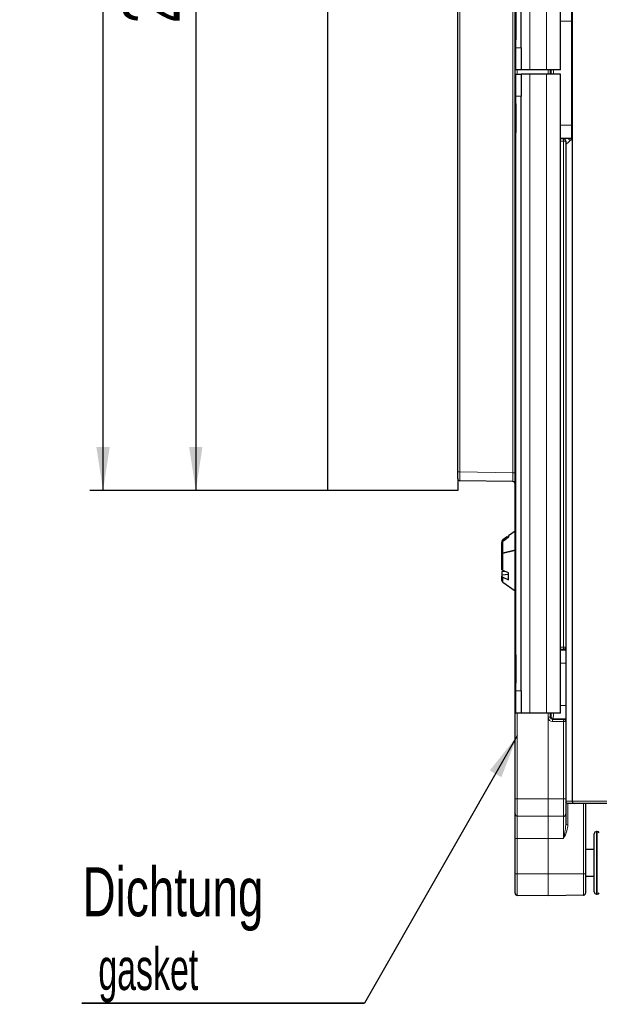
# Model space of a CAD drawing. Header units: millimetres. Extents: x 5 to 418, y 2 to 292.
# Tile 39 of 51: x 161 to 205, y 119 to 194. Entities that reach past the tile are written whole.
import ezdxf

# ---------------------------------------------------------------- set-up
doc = ezdxf.new("R2010")
doc.units = ezdxf.units.MM
doc.layers.add('SLD-0', color=7, linetype='Continuous')
doc.styles.add('SLDTEXTSTYLE0', font='TXT', dxfattribs={"width": 0.605})
doc.styles.add('SLDTEXTSTYLE2', font='TXT', dxfattribs={"width": 0.7})
doc.dimstyles.new('SLDDIMSTYLE0', dxfattribs={"dimtxt": 4.10931, "dimasz": 3.302, "dimexe": 0, "dimexo": 0.0625, "dimgap": 1.027327, "dimtad": 1, "dimlfac": 3, "dimrnd": 1e-09, "dimzin": 12, "dimdsep": 46, "dimtxsty": 'SLDTEXTSTYLE0', "dimsah": 1, "dimcen": 0.09, "dimadec": 0, "dimazin": 3, "dimtfac": 1, "dimtofl": 0, "dimtmove": 0, "dimatfit": 3, "dimfxl": 1, "dimfrac": 2, "dimtolj": 1, "dimtzin": 12, "dimarcsym": 0})
doc.dimstyles.new('SLDDIMSTYLE2', dxfattribs={"dimtxt": 4.10931, "dimasz": 3.302, "dimexe": 0, "dimexo": 0.0625, "dimgap": 1.027327, "dimtad": 1, "dimdec": 1, "dimlfac": 3, "dimrnd": 1e-09, "dimzin": 12, "dimdsep": 46, "dimtxsty": 'SLDTEXTSTYLE0', "dimsah": 1, "dimcen": 0.09, "dimadec": 0, "dimazin": 3, "dimtfac": 1, "dimtofl": 0, "dimtmove": 0, "dimatfit": 3, "dimfxl": 1, "dimfrac": 2, "dimtolj": 1, "dimtzin": 12, "dimarcsym": 0})

# ---------------------------------------------------------------- blocks, each defined once
blk = doc.blocks.new('_D_3')
at = {"layer": 'SLD-0', "color": 7}
for p, q in [((198.418, 242.945), (173.251, 242.945)), ((174.251, 242.945), (174.251, 158.115)), ((184.251, 158.115), (173.251, 158.115))]:
    blk.add_line(p, q, dxfattribs=at)
for points in [[(174.251, 242.945), (173.743, 239.643), (174.759, 239.643)], [(174.251, 158.115), (174.759, 161.417), (173.743, 161.417)]]:
    blk.add_solid(points, dxfattribs=at)
at = {"layer": 'SLD-0', "color": 7, "insert": (168.794, 193.475), "char_height": 4.2333, "attachment_point": 1, "rotation": 90, "style": 'SLDTEXTSTYLE0'}
blk.add_mtext('254,5', dxfattribs=at)
blk = doc.blocks.new('_D_7')
at = {"layer": 'SLD-0', "color": 7}
for p, q in [((200.915, 251.782), (166.229, 251.782)), ((167.229, 158.115), (167.229, 251.782)), ((184.251, 158.115), (166.229, 158.115))]:
    blk.add_line(p, q, dxfattribs=at)
for centre, start, end in [((164.074, 203.341), 63.43495, 116.56505), ((164.074, 206.555), 243.43495, 296.56505)]:
    blk.add_arc(centre, 7.056, start, end, dxfattribs=at)
for points in [[(167.229, 251.782), (166.721, 248.48), (167.737, 248.48)], [(167.229, 158.115), (167.737, 161.417), (166.721, 161.417)]]:
    blk.add_solid(points, dxfattribs=at)
at = {"layer": 'SLD-0', "color": 7, "insert": (161.772, 200.245), "char_height": 4.2333, "attachment_point": 1, "rotation": 90, "style": 'SLDTEXTSTYLE0'}
blk.add_mtext('281', dxfattribs=at)
blk = doc.blocks.new('SW_NOTE_0_18')
at = {"layer": 'SLD-0', "color": 0}
for p, q in [((-0.053, -5.507), (21.348, -5.507)), ((21.348, -5.507), (-0.053, -5.507)), ((-0.053, -5.507), (21.348, -5.507)), ((21.348, -5.507), (-0.053, -5.507)), ((-0.053, -5.507), (21.348, -5.507)), ((21.348, -5.507), (-0.053, -5.507))]:
    blk.add_line(p, q, dxfattribs=at)
at = {"layer": 'SLD-0', "color": 0, "attachment_point": 1}
for s, insert, char_height, style in [('Dichtung', (0, 4.775), 3.7042, 'SLDTEXTSTYLE2'), ('gasket', (1.191, -1.329), 3.175, 'SLDTEXTSTYLE0')]:
    blk.add_mtext(s, dxfattribs=dict(at, insert=insert, char_height=char_height, style=style))

msp = doc.modelspace()

# ---------------------------------------------------------------- linework, layer by layer
at = {"color": 7, "linetype": 'Continuous', "lineweight": 25}
for p, q in [((198.4181, 134.7816), (198.4181, 245.4483)), ((184.2514, 158.1149), (184.2514, 240.4483)), ((194.0847, 159.5209), (194.0847, 240.4483)), ((202.7514, 239.7151), (202.7514, 134.6149)), ((198.4681, 189.9482), (198.4681, 238.2815)), ((201.868, 189.9482), (201.868, 238.2815)), ((198.4685, 191.6149), (198.4685, 236.6149)), ((198.8685, 191.6149), (198.8685, 236.6149)), ((198.4684, 189.9482), (198.4681, 189.9482)), ((198.8684, 189.9482), (198.4684, 189.9482)), ((199.5347, 189.9482), (198.8684, 189.9482)), ((200.8014, 189.9482), (199.5347, 189.9482)), ((201.868, 189.9482), (200.8014, 189.9482)), ((198.4681, 141.2816), (198.4681, 189.615)), ((198.4684, 189.615), (198.4681, 189.615)), ((198.4684, 189.615), (198.8684, 189.615)), ((199.5347, 189.615), (198.8684, 189.615)), ((200.8014, 189.615), (199.5347, 189.615)), ((201.868, 189.615), (200.8014, 189.615)), ((201.868, 141.2816), (201.868, 189.615)), ((198.4685, 142.9483), (198.4685, 187.9483)), ((198.8685, 142.9483), (198.8685, 187.9483)), ((202.4457, 184.7328), (201.868, 184.7323)), ((202.0847, 184.719), (201.868, 184.7192)), ((202.2514, 184.2874), (202.7514, 184.7069)), ((202.2514, 184.5494), (202.2514, 184.5449)), ((202.2514, 184.5449), (202.2514, 146.2683)), ((194.0847, 159.021), (194.0847, 159.5209)), ((194.0847, 159.021), (194.0847, 158.1149)), ((198.2543, 158.7844), (194.2485, 158.8543)), ((194.0847, 158.1149), (184.2514, 158.1149)), ((198.4181, 155.0316), (197.9181, 154.6815)), ((197.4181, 154.2398), (197.4181, 154.1411)), ((197.849, 154.6322), (197.4891, 154.3781)), ((197.9181, 154.6815), (197.9181, 154.5821)), ((197.4181, 153.3191), (197.4181, 154.1411)), ((198.4181, 153.6074), (197.4891, 153.3691)), ((197.4891, 153.366), (198.4181, 153.6043)), ((197.4181, 153.316), (197.4181, 153.3191)), ((197.4181, 152.1554), (197.4181, 153.316)), ((197.4181, 151.9951), (197.6301, 152.0057)), ((197.4181, 151.9951), (197.4181, 151.7112)), ((197.9181, 151.8778), (197.4891, 152.0683)), ((197.9181, 151.7536), (197.4181, 151.7112)), ((197.4181, 151.7112), (197.4181, 151.6338)), ((197.4181, 151.3186), (197.4181, 151.6338)), ((197.4891, 151.5467), (197.9181, 151.3561)), ((197.9181, 151.3561), (197.9181, 151.8778)), ((197.4891, 151.182), (198.4181, 150.5316)), ((202.2514, 146.2683), (202.2514, 146.2594)), ((202.2514, 146.2594), (202.2514, 140.6371)), ((198.4684, 141.2816), (198.4681, 141.2816)), ((198.8684, 141.2816), (198.4684, 141.2816)), ((199.5347, 141.2816), (198.8684, 141.2816)), ((200.8014, 141.2816), (199.5347, 141.2816)), ((201.868, 141.2816), (200.8014, 141.2816)), ((202.2514, 140.6371), (202.2514, 140.6282)), ((202.2514, 140.6282), (202.2514, 134.7816)), ((198.4181, 133.6557), (198.4181, 134.7816)), ((202.2514, 134.7816), (202.2514, 133.6353)), ((202.9181, 134.4483), (202.4181, 134.4483)), ((206.7514, 134.4483), (202.9181, 134.4483)), ((203.7514, 134.4483), (203.7514, 129.1149)), ((198.4181, 131.7816), (198.4181, 133.6557)), ((200.9152, 133.4483), (198.5818, 133.489)), ((202.0876, 133.4687), (200.921, 133.4483)), ((202.2514, 133.6353), (202.2514, 132.8338)), ((204.4181, 127.7483), (204.4181, 132.1483)), ((204.6452, 132.3149), (204.5847, 132.3149)), ((198.4181, 129.1149), (198.4181, 131.7816)), ((204.4181, 130.9483), (203.7514, 130.9483)), ((198.4181, 127.6557), (198.4181, 129.1149)), ((203.7514, 129.1149), (203.7514, 127.6615)), ((203.7514, 128.9483), (204.4181, 128.9483)), ((200.9152, 127.4483), (198.5818, 127.489)), ((203.5876, 127.4949), (200.921, 127.4483)), ((204.5847, 127.5816), (204.6452, 127.5816))]:
    msp.add_line(p, q, dxfattribs=at)
at = {"color": 7, "linetype": 'Continuous', "lineweight": 18}
for p, q in [((194.2485, 240.4483), (194.2485, 159.5209)), ((198.2543, 159.451), (198.2543, 240.4483)), ((199.5347, 189.9482), (199.5347, 238.2815)), ((200.8014, 189.9482), (200.8014, 238.2815)), ((201.868, 193.6322), (202.681, 193.6322)), ((202.7514, 193.6322), (202.681, 193.6322)), ((202.681, 185.7643), (202.681, 193.6322)), ((198.4685, 191.6149), (198.8685, 191.6149)), ((198.5818, 189.9482), (198.5818, 189.615)), ((200.9152, 189.615), (200.9152, 189.9482)), ((200.921, 189.9482), (200.921, 189.615)), ((200.9239, 189.615), (200.9239, 189.9482)), ((201.0876, 189.9482), (201.0876, 189.615)), ((201.1552, 189.615), (201.1552, 189.9482)), ((201.3218, 189.9482), (201.3218, 189.615)), ((199.5347, 141.2816), (199.5347, 189.615)), ((200.8014, 141.2816), (200.8014, 189.615)), ((198.8685, 187.9483), (198.4685, 187.9483)), ((201.868, 185.7643), (202.681, 185.7643)), ((202.7514, 185.7643), (202.681, 185.7643)), ((201.868, 184.7644), (202.6953, 184.7644)), ((202.7238, 184.7359), (202.6953, 184.7644)), ((201.868, 184.7114), (202.0847, 184.7115)), ((202.0876, 184.5449), (201.868, 184.5448)), ((202.0847, 184.7115), (202.0847, 184.719)), ((202.0876, 146.2683), (202.0876, 184.5449)), ((202.2514, 184.5449), (202.0876, 184.5449)), ((194.0847, 159.5209), (194.2485, 159.5209)), ((194.2485, 159.5209), (198.2543, 159.451)), ((198.2543, 159.451), (198.4181, 159.451)), ((197.4891, 153.3691), (197.4891, 154.2795)), ((197.4891, 152.0683), (197.4891, 153.366)), ((197.4891, 151.182), (197.4891, 151.5467)), ((201.868, 146.2684), (202.0876, 146.2683)), ((202.0847, 146.1017), (201.868, 146.1018)), ((201.868, 146.0487), (202.2514, 146.0487)), ((202.0847, 146.0834), (202.0847, 146.1017)), ((202.2514, 146.2683), (202.0876, 146.2683)), ((201.868, 145.0489), (202.2514, 145.0489)), ((198.4685, 142.9483), (198.8685, 142.9483)), ((201.868, 141.8476), (202.2514, 141.8476)), ((198.5818, 141.2816), (198.5818, 134.7816)), ((200.9152, 134.7816), (200.9152, 141.2816)), ((200.921, 141.2816), (200.921, 134.7816)), ((200.9239, 140.9611), (200.9239, 141.2816)), ((201.0876, 140.9611), (200.9239, 140.9611)), ((201.0876, 141.2816), (201.0876, 140.9611)), ((201.0876, 140.9611), (201.1409, 141.0144)), ((201.3075, 140.8478), (201.2543, 140.7946)), ((201.2543, 140.7946), (202.0847, 140.7948)), ((201.3075, 140.8478), (202.2514, 140.8478)), ((202.0847, 140.7948), (202.0847, 140.8131)), ((202.0876, 140.6282), (201.2572, 140.6279)), ((202.0876, 134.7816), (202.0876, 140.6282)), ((202.0876, 140.6282), (202.2514, 140.6282)), ((198.4181, 134.7816), (198.5818, 134.7816)), ((198.5818, 134.7816), (200.9152, 134.7816)), ((198.5818, 134.7816), (198.5818, 133.489)), ((200.9152, 134.7816), (200.921, 134.7816)), ((200.9152, 133.4483), (200.9152, 134.7816)), ((200.921, 134.7816), (200.921, 133.4483)), ((200.921, 134.7816), (202.0876, 134.7816)), ((202.0876, 133.4687), (202.0876, 134.7816)), ((202.2514, 134.7816), (202.0876, 134.7816)), ((202.2514, 134.6149), (202.7514, 134.6149)), ((202.4152, 134.4483), (202.4152, 132.8338)), ((202.7514, 134.6149), (206.7544, 134.6149)), ((203.5876, 129.1149), (203.5876, 134.4483)), ((198.5818, 133.489), (198.5818, 131.7816)), ((200.9152, 131.7816), (200.9152, 133.4483)), ((200.921, 133.4483), (200.921, 131.7816)), ((202.0876, 131.7816), (202.0876, 133.4687)), ((202.2514, 132.8338), (202.4152, 132.8338)), ((204.5847, 132.3149), (204.5847, 127.5816)), ((204.6452, 127.5816), (204.6452, 132.3149)), ((198.4181, 131.7816), (198.5818, 131.7816)), ((200.9152, 131.7816), (198.5818, 131.7816)), ((198.5818, 131.7816), (198.5818, 129.1149)), ((200.9152, 131.7816), (200.921, 131.7816)), ((200.9152, 129.1149), (200.9152, 131.7816)), ((202.0876, 131.7816), (200.921, 131.7816)), ((200.921, 131.7816), (200.921, 129.1149)), ((198.4181, 129.1149), (198.5818, 129.1149)), ((198.5818, 129.1149), (198.5818, 127.489)), ((198.5818, 129.1149), (200.9152, 129.1149)), ((200.9152, 129.1149), (200.921, 129.1149)), ((200.9152, 127.4483), (200.9152, 129.1149)), ((200.921, 129.1149), (203.5876, 129.1149)), ((200.921, 129.1149), (200.921, 127.4483)), ((203.5876, 127.4949), (203.5876, 129.1149)), ((203.5876, 129.1149), (203.7514, 129.1149))]:
    msp.add_line(p, q, dxfattribs=at)
at = {"color": 7, "linetype": 'Continuous', "lineweight": 25, "flags": 128}
for points in [[(198.4683, 193.2815), (198.4683, 193.6333), (198.4683, 193.9469), (198.4683, 194.1885), (198.4683, 194.3317), (198.4683, 194.3612), (198.4684, 194.2736), (198.4684, 194.0786), (198.4684, 193.7971), (198.4684, 193.4598), (198.4684, 193.1032), (198.4684, 192.7659), (198.4684, 192.4845), (198.4684, 192.2895), (198.4683, 192.2019), (198.4683, 192.2314), (198.4683, 192.3746), (198.4683, 192.6161), (198.4683, 192.9298), (198.4683, 193.2815)], [(198.4684, 189.9482), (198.4684, 189.9802), (198.4684, 190.0751), (198.4685, 190.2291), (198.4685, 190.4364), (198.4685, 190.6889), (198.4685, 190.9771), (198.4685, 191.2897), (198.4685, 191.6149)], [(198.8685, 191.6149), (198.8685, 191.2897), (198.8685, 190.9771), (198.8685, 190.6889), (198.8685, 190.4364), (198.8685, 190.2291), (198.8684, 190.0751), (198.8684, 189.9802), (198.8684, 189.9482)], [(198.4685, 187.9483), (198.4685, 188.2735), (198.4685, 188.5861), (198.4685, 188.8743), (198.4685, 189.1268), (198.4685, 189.3341), (198.4684, 189.4881), (198.4684, 189.5829), (198.4684, 189.615)], [(198.8684, 189.615), (198.8684, 189.5829), (198.8684, 189.4881), (198.8685, 189.3341), (198.8685, 189.1268), (198.8685, 188.8743), (198.8685, 188.5861), (198.8685, 188.2735), (198.8685, 187.9483)], [(198.4684, 186.2816), (198.4684, 185.9299), (198.4684, 185.6162), (198.4684, 185.3747), (198.4683, 185.2315), (198.4683, 185.202), (198.4683, 185.2896), (198.4683, 185.4846), (198.4683, 185.766), (198.4683, 186.1033), (198.4683, 186.46), (198.4683, 186.7973), (198.4683, 187.0787), (198.4683, 187.2737), (198.4683, 187.3613), (198.4683, 187.3318), (198.4684, 187.1886), (198.4684, 186.947), (198.4684, 186.6334), (198.4684, 186.2816)], [(198.4683, 144.615), (198.4683, 144.9667), (198.4683, 145.2804), (198.4683, 145.5219), (198.4683, 145.6652), (198.4683, 145.6946), (198.4684, 145.6071), (198.4684, 145.412), (198.4684, 145.1306), (198.4684, 144.7933), (198.4684, 144.4367), (198.4684, 144.0994), (198.4684, 143.8179), (198.4684, 143.6229), (198.4683, 143.5353), (198.4683, 143.5648), (198.4683, 143.708), (198.4683, 143.9496), (198.4683, 144.2632), (198.4683, 144.615)], [(198.4684, 141.2816), (198.4684, 141.3137), (198.4684, 141.4085), (198.4685, 141.5625), (198.4685, 141.7698), (198.4685, 142.0224), (198.4685, 142.3105), (198.4685, 142.6232), (198.4685, 142.9483)], [(198.8685, 142.9483), (198.8685, 142.6232), (198.8685, 142.3105), (198.8685, 142.0224), (198.8685, 141.7698), (198.8685, 141.5625), (198.8684, 141.4085), (198.8684, 141.3137), (198.8684, 141.2816)]]:
    msp.add_lwpolyline(points, dxfattribs=at)
at = {"color": 7, "linetype": 'Continuous', "lineweight": 18, "flags": 128}
msp.add_lwpolyline([(202.7514, 184.7742), (202.7278, 184.7677), (202.6953, 184.7644)], dxfattribs=at)
at = {"color": 7, "linetype": 'Continuous', "lineweight": 18}
for centre, radius, start, end in [((199.5998, 184.5848), 2.4881, 359.08066, 2.91934), ((202.0847, 184.5448), 0.1667, 0.004364, 90.004363), ((199.5998, 146.2284), 2.4881, 357.08066, 0.91934), ((202.0847, 146.2683), 0.1667, 269.995637, 359.995636), ((202.0847, 146.25), 0.1667, 269.995637, 359.995636), ((201.3076, 141.0145), 0.1667, 180.020437, 269.979563), ((198.7694, 140.6679), 2.4881, 359.08066, 2.91934), ((202.0847, 140.6465), 0.1667, 0.004364, 90.004363), ((199.5998, 140.6681), 2.4881, 359.08066, 2.91934), ((202.0847, 140.6282), 0.1667, 0.004364, 90.004363)]:
    msp.add_arc(centre, radius, start, end, dxfattribs=at)
at = {"color": 7, "linetype": 'Continuous', "lineweight": 25}
for centre, start, end in [((194.2514, 159.021), 180, 269), ((198.2514, 158.6178), 0, 89), ((197.5847, 151.3186), 180, 235), ((202.4181, 134.6149), 180, 270), ((202.9181, 134.6149), 180, 270), ((198.5847, 133.6557), 180, 269), ((200.9181, 133.6149), 269, 271), ((202.0847, 133.6353), 271, 0), ((204.5847, 132.1483), 90, 180), ((204.6452, 132.1483), 25, 90), ((198.5847, 127.6557), 180, 269), ((200.9181, 127.6149), 269, 271), ((203.5847, 127.6615), 271, 0), ((204.5847, 127.7483), 180, 270), ((204.6452, 127.7483), 270, 335)]:
    msp.add_arc(centre, 0.1667, start, end, dxfattribs=at)
at = {"color": 7, "linetype": 'Continuous', "lineweight": 18}
for centre, major_axis, ratio, start_param, end_param in [((202.6955, 193.6322), (0, 1), 0.0145459, 0.3431161, 1.5707963), ((202.6955, 185.7643), (0, 1), 0.0145459, 1.5707963, 3.1241394), ((202.7324, 184.9027), (0.0966, 0.3191), 0.9989017, 2.3989805, 3.0706551), ((194.2514, 159.5211), (0.0029, 0.6667), 0.0043617, 1.5710438, 3.1415356), ((198.2514, 159.4512), (-0.0029, 0.6668), 0.0043604, 3.1414975, 4.7119893), ((201.2573, 140.9613), (0.2837, 0.1754), 0.999319, 2.588262, 4.1587537), ((201.2544, 140.9613), (0.1382, 0.0936), 0.9983616, 2.546789, 4.1172807), ((201.1406, 141.8476), (0, 0.8333), 0.0174551, 3.1590459, 3.9657499), ((201.3073, 141.8476), (0, 1), 0.0145459, 3.1590459, 4.1107677)]:
    msp.add_ellipse(centre, major_axis=major_axis, ratio=ratio, start_param=start_param, end_param=end_param, dxfattribs=at)
at = {"color": 7, "linetype": 'Continuous', "lineweight": 25}
for centre, major_axis, ratio, start_param, end_param in [((202.0847, 184.5523), (-0.1078, 0.1273), 0.9990731, 5.5277009, 5.5800607), ((202.0847, 184.5494), (0, 0.1696), 0.9826973, 4.712389, 6.2308254), ((202.4181, 146.0834), (0.3333, 0), 0.0174551, 3.1415927, 4.1887902), ((202.4181, 140.8131), (0.3333, 0), 0.0174551, 2.0943951, 3.1415927)]:
    msp.add_ellipse(centre, major_axis=major_axis, ratio=ratio, start_param=start_param, end_param=end_param, dxfattribs=at)
for points, knots in [([(202.4457, 184.7328), (202.4738, 184.7329), (202.5405, 184.7331), (202.6354, 184.7342), (202.6927, 184.7353), (202.7235, 184.7359), (202.7238, 184.7359)], [0, 0, 0, 0, 0.2498278, 0.5935124, 0.9955938, 1, 1, 1, 1]), ([(198.4181, 158.7816), (198.409, 158.7817), (198.3867, 158.7821), (198.3016, 158.7836), (198.2547, 158.7844), (198.2543, 158.7844)], [0, 0, 0, 0, 0.40153587, 0.99433077, 1, 1, 1, 1]), ([(197.4891, 154.3781), (197.4835, 154.3738), (197.4693, 154.3629), (197.4447, 154.3349), (197.4225, 154.2924), (197.4195, 154.2565), (197.4181, 154.2398)], [0, 0, 0, 0, 0.1308005, 0.3322079, 0.6894707, 1, 1, 1, 1]), ([(197.4181, 154.1411), (197.4181, 154.1447), (197.4186, 154.1678), (197.4274, 154.2033), (197.452, 154.2476), (197.4755, 154.2678), (197.4891, 154.2795)], [0, 0, 0, 0, 0.0670864, 0.4308617, 0.6686499, 1, 1, 1, 1]), ([(197.4891, 154.2795), (197.609, 154.3642), (197.7519, 154.4652), (197.895, 154.5659), (197.9181, 154.5821)], [0, 0, 0, 0, 0.8391761, 1, 1, 1, 1]), ([(197.4891, 153.3691), (197.4749, 153.3646), (197.4465, 153.3557), (197.4224, 153.3375), (197.4194, 153.3249), (197.4181, 153.3191)], [0, 0, 0, 0, 0.3508054, 0.7021144, 1, 1, 1, 1]), ([(197.4181, 153.316), (197.4181, 153.3171), (197.4185, 153.3249), (197.4277, 153.3396), (197.4543, 153.3557), (197.479, 153.363), (197.4891, 153.366)], [0, 0, 0, 0, 0.0540497, 0.4052018, 0.7563539, 1, 1, 1, 1]), ([(197.4891, 152.0683), (197.4748, 152.0762), (197.4463, 152.0919), (197.4224, 152.1234), (197.4194, 152.1453), (197.4181, 152.1554)], [0, 0, 0, 0, 0.3498558, 0.6999709, 1, 1, 1, 1]), ([(197.4181, 151.6338), (197.4181, 151.6316), (197.4186, 151.6172), (197.4288, 151.5908), (197.4562, 151.5633), (197.4803, 151.5512), (197.4891, 151.5467)], [0, 0, 0, 0, 0.0645726, 0.4284294, 0.7891973, 1, 1, 1, 1])]:
    msp.add_open_spline(points, degree=3, knots=knots, dxfattribs=at)
at = {"color": 7, "linetype": 'Continuous', "lineweight": 18}
for points, knots in [([(202.2514, 132.8338), (202.2411, 132.6956), (202.2154, 132.3489), (202.1328, 131.9957), (202.088, 131.7831), (202.0876, 131.7816)], [0, 0, 0, 0, 0.3970256, 0.99559022, 1, 1, 1, 1]), ([(202.4152, 132.8338), (202.3958, 132.6802), (202.3495, 132.313), (202.1796, 131.9782), (202.0883, 131.7829), (202.0876, 131.7816)], [0, 0, 0, 0, 0.4166128, 0.9959381, 1, 1, 1, 1])]:
    msp.add_open_spline(points, degree=3, knots=knots, dxfattribs=at)
at = {"layer": 'SLD-0', "color": 7}
msp.add_line((198.5818, 139.5458), (187.0298, 119.3256), dxfattribs=at)
msp.add_solid([(198.5818, 139.5458), (196.5027, 136.9307), (197.3849, 136.4267)], dxfattribs=at)

# ---------------------------------------------------------------- block references
msp.add_blockref('SW_NOTE_0_18', (165.6821, 124.8327), dxfattribs=at)

# ---------------------------------------------------------------- dimensions: what is measured, and where the dimension line sits
dim = msp.add_linear_dim(base=(167.2293, 251.7815), p1=(184.2514, 158.1149), p2=(200.9152, 251.7815), angle=90, text='(<>)', dimstyle='SLDDIMSTYLE0', dxfattribs=at)
dim.commit()
dim.dimension.update_dxf_attribs({"geometry": '_D_7', "text_midpoint": (167.2293, 204.9482), "dimtype": 160})
dim = msp.add_linear_dim(base=(174.2514, 158.1149), p1=(198.4181, 242.9454), p2=(184.2514, 158.1149), angle=90, dimstyle='SLDDIMSTYLE2', dxfattribs=at)
dim.commit()
dim.dimension.update_dxf_attribs({"geometry": '_D_3', "text_midpoint": (174.2514, 200.5301), "dimtype": 160})

doc.saveas('drawing.dxf')
